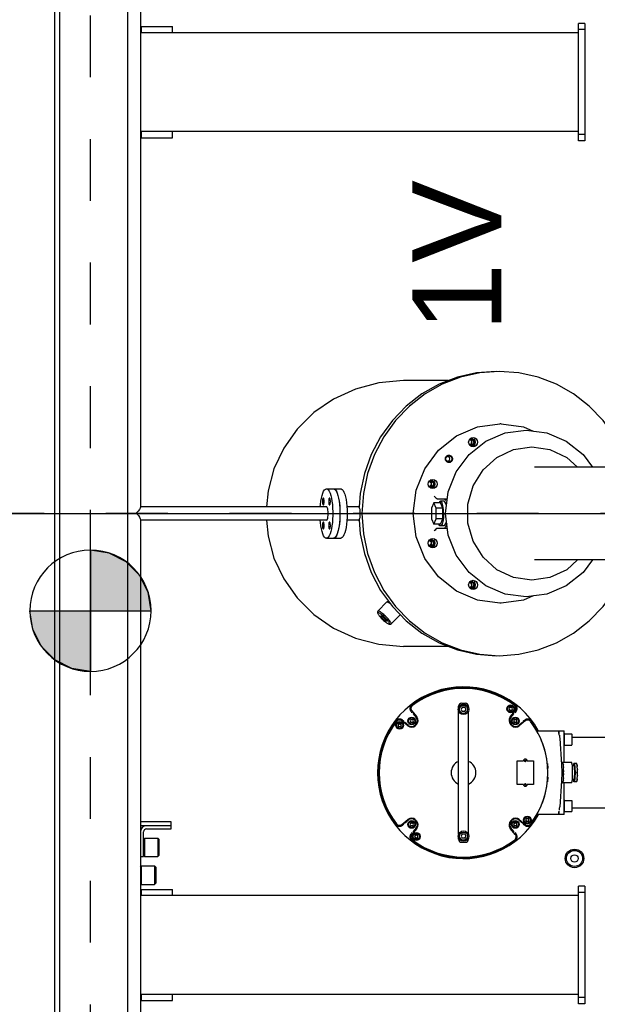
# Model space of a CAD drawing. Header units: metres. Extents: x 70279.8 to 70377.7, y 409251.8 to 409331.5.
# Tile 152 of 244: x 70323.2 to 70324.1, y 409316.4 to 409317.9. Entities that reach past the tile are written whole.
import ezdxf

# ---------------------------------------------------------------- set-up
doc = ezdxf.new("R2010")
doc.units = ezdxf.units.M
doc.linetypes.add('CENTER', pattern=[2, 1.25, -0.25, 0.25, -0.25])
doc.linetypes.add('HIDDEN', pattern=[0.2, 0.1, -0.1])
for name, color, linetype in [('02___PRT_ALL_AXES', 7, 'Continuous'), ('ASM_BASE_FEATURES', 7, 'Continuous'), ('DEFAULT_2', 7, 'HIDDEN'), ('GEOM', 7, 'Continuous'), ('PIPES', 7, 'Continuous'), ('PRT_AXIS', 7, 'Continuous'), ('PRT_BASE_FEATURES', 7, 'Continuous')]:
    doc.layers.add(name, color=color, linetype=linetype)
doc.styles.add('TEXTSTYLE_3', font='arial.ttf')

# ---------------------------------------------------------------- blocks, each defined once
blk = doc.blocks.new('CG_BL0', base_point=(7009.9, 7734.1))
at = {"linetype": 'Continuous'}
for points in [[(7009.9, 7734.1), (6911.7, 7734.1), (6916.5, 7764.4), (6930.5, 7791.7), (6952.2, 7813.5), (6979.5, 7827.4), (7009.9, 7832.2)], [(7009.9, 7734.1), (7009.9, 7635.9), (7040.2, 7640.7), (7067.5, 7654.7), (7089.3, 7676.4), (7103.2, 7703.7), (7108, 7734.1)]]:
    blk.add_hatch(color=7, dxfattribs=at).paths.add_polyline_path(points)
at = {"color": 7, "linetype": 'Continuous'}
for p, q in [((7009.9, 7832.2), (7009.9, 7734.1)), ((6911.7, 7734.1), (7009.9, 7734.1)), ((7009.9, 7734.1), (7108, 7734.1)), ((7009.9, 7734.1), (7009.9, 7635.9)), ((7009.9, 7733.4), (7010.5, 7734.1))]:
    blk.add_line(p, q, dxfattribs=at)
for points in [[(7009.9, 7734.1), (6911.7, 7734.1), (6916.5, 7764.4), (6930.5, 7791.7), (6952.2, 7813.5), (6979.5, 7827.4), (7009.9, 7832.2), (7009.9, 7734.1)], [(7009.9, 7734.1), (7009.9, 7635.9), (7040.2, 7640.7), (7067.5, 7654.7), (7089.3, 7676.4), (7103.2, 7703.7), (7108, 7734.1), (7009.9, 7734.1)]]:
    blk.add_lwpolyline(points, dxfattribs=at)
for start, end in [(90, 180), (0, 90), (180, 270), (270, 360)]:
    blk.add_arc((7009.9, 7734.1), 98.1, start, end, dxfattribs=at)
blk = doc.blocks.new('Transformer_Top_20170130')
at = {"color": 7, "linetype": 'Continuous'}
for p, q in [((-788, -82.5), (-788, -132.5)), ((-788, -82.5), (-778, -82.5)), ((-778, -789.5), (-778, -80.7)), ((-618, -789.5), (-618, -80.7)), ((-618, -82.5), (-608, -82.5)), ((-608, -82.5), (-608, -132.5)), ((-598.1, -80.7), (-600, -82.5)), ((-600, -82.5), (-570, -82.5)), ((-571.9, -80.7), (-570, -82.5)), ((-515, -80.5), (-555, -80.5)), ((-555, -80.5), (-555, -85.5)), ((-555, -85.5), (-515, -85.5)), ((-553, -85.5), (-555, -87.5)), ((-555, -87.5), (-525, -87.5)), ((-527, -85.5), (-525, -87.5)), ((-510, -90.5), (-510, -130.5)), ((-505, -130.5), (-505, -80.7)), ((-499, -130.5), (-499, -80.7)), ((608, -82.5), (618, -82.5)), ((608, -82.5), (608, -132.5)), ((618, -789.5), (618, -80.7)), ((778, -789.5), (778, -80.7)), ((778, -82.5), (788, -82.5)), ((788, -82.5), (788, -132.5)), ((-570, -103.5), (-600, -103.5)), ((-598, -105.5), (-600, -103.5)), ((-572, -105.5), (-598, -105.5)), ((-572, -105.5), (-570, -103.5)), ((-525, -108.5), (-555, -108.5)), ((-553, -110.5), (-555, -108.5)), ((-527, -110.5), (-553, -110.5)), ((-527, -110.5), (-525, -108.5)), ((-788, -132.5), (-778, -132.5)), ((-618, -132.5), (-608, -132.5)), ((-510, -130.5), (-499, -130.5)), ((608, -132.5), (618, -132.5)), ((778, -132.5), (788, -132.5)), ((-10.7, -434.7), (-10.7, -433.7)), ((10.6, -434.7), (10.6, -433.7)), ((-165.5, -469.8), (-165.5, -470.1)), ((-161.2, -464.7), (-158.4, -464.6)), ((-178.9, -483), (-178.9, -485.8)), ((-173.9, -478.5), (-173.9, -478.3)), ((-142.8, -482.3), (-142.8, -479.6)), ((-504.2, -504.6), (-503.5, -505.4)), ((-503, -503.6), (-494.9, -513.3)), ((-501.1, -507.8), (-495.8, -514.1)), ((-342.8, -497.3), (-345.3, -498.7)), ((-345.3, -501.6), (-345.3, -498.7)), ((-345.3, -501.6), (-342.8, -503)), ((-343.6, -513.3), (-335.5, -503.6)), ((-340.3, -498.7), (-342.8, -497.3)), ((-342.8, -503), (-340.3, -501.6)), ((-342.7, -514.1), (-337.4, -507.8)), ((-340.3, -498.7), (-340.3, -501.6)), ((-335, -505.4), (-334.3, -504.6)), ((-522.5, -524.1), (-525, -525.6)), ((-525, -528.4), (-525, -525.6)), ((-520, -525.6), (-522.5, -524.1)), ((-520, -525.6), (-520, -528.4)), ((-509.4, -527.8), (-519.1, -519.7)), ((-517.3, -519.2), (-518.1, -518.5)), ((-508.6, -526.9), (-514.9, -521.6)), ((-503, -516.8), (-505.5, -518.2)), ((-505.5, -521.1), (-505.5, -518.2)), ((-505.5, -521.1), (-503, -522.5)), ((-500.5, -518.2), (-503, -516.8)), ((-503, -522.5), (-500.5, -521.1)), ((-500.5, -518.2), (-500.5, -521.1)), ((-496.3, -524.7), (-498, -526.4)), ((-340.5, -526.4), (-342.2, -524.7)), ((-335.5, -516.8), (-338, -518.2)), ((-338, -521.1), (-338, -518.2)), ((-338, -521.1), (-335.5, -522.5)), ((-333, -518.2), (-335.5, -516.8)), ((-335.5, -522.5), (-333, -521.1)), ((-333, -518.2), (-333, -521.1)), ((-323.6, -521.6), (-329.9, -526.9)), ((-319.4, -519.7), (-329.1, -527.8)), ((-320.4, -518.5), (-321.2, -519.2)), ((-525, -528.4), (-522.5, -529.9)), ((-522.5, -529.9), (-520, -528.4)), ((37.6, -526.7), (72.5, -540.7)), ((-53.1, -554.9), (-54.8, -552.5)), ((-45, -556.4), (-47.8, -557)), ((-42.5, -554.9), (-45, -556.4)), ((-40.9, -550.9), (-40.3, -553.6)), ((-26.7, -557.3), (-28, -556)), ((-25.4, -558.7), (-26.7, -557.3)), ((-8.7, -551.5), (-17.3, -555.4)), ((-17.3, -555.4), (-8.7, -559.3)), ((-17.3, -566), (-17.3, -555.4)), ((8.7, -551.5), (-8.7, -551.5)), ((17.3, -555.4), (8.7, -551.5)), ((8.7, -559.3), (17.3, -555.4)), ((17.3, -566), (17.3, -555.4)), ((42.5, -554.9), (40.9, -552.5)), ((50.7, -556.4), (47.8, -557)), ((53.1, -554.9), (50.7, -556.4)), ((54.8, -550.9), (55.3, -553.6)), ((-24, -577.1), (-24, -560.9)), ((-20, -566), (-19.7, -565.1)), ((-20, -571.8), (-20, -566)), ((-20, -571.8), (-19, -573.4)), ((-19.7, -565.1), (-17.3, -563.4)), ((-17.3, -566), (-8.7, -569.9)), ((-12.9, -570), (-17.3, -568.6)), ((-6.8, -570.9), (-12.9, -570)), ((-8.7, -559.3), (8.7, -559.3)), ((-8.7, -569.9), (-8.7, -559.3)), ((-8.7, -569.9), (8.7, -569.9)), ((0, -571.2), (-6.8, -570.9)), ((0, -571.2), (6.8, -570.9)), ((6.8, -570.9), (12.9, -570)), ((8.7, -569.9), (8.7, -559.3)), ((8.7, -569.9), (17.3, -566)), ((12.9, -570), (17.3, -568.6)), ((19.7, -565.1), (17.3, -563.4)), ((20, -566), (19.7, -565.1)), ((20, -571.8), (20, -566)), ((24.4, -560), (24, -560.9)), ((24, -560.9), (24, -577.1)), ((83.4, -579.8), (83.5, -578.7)), ((83.5, -580.9), (83.4, -579.8)), ((84.5, -582.8), (83.5, -580.9)), ((86.2, -575.4), (88.4, -575)), ((90.6, -580.3), (88.4, -580.7)), ((90.6, -584.1), (88.4, -584.6)), ((92.3, -576.8), (93.3, -578.7)), ((93.3, -578.7), (93.4, -579.8)), ((-531.8, -600.4), (-531.8, -606.4)), ((-526.8, -595.4), (-524.5, -595.4)), ((-521.8, -599.4), (-525.2, -601.4)), ((-525.2, -605.5), (-525.2, -601.4)), ((-518.2, -601.4), (-521.8, -599.4)), ((-519, -595.4), (-319.5, -595.4)), ((-518.2, -601.4), (-518.2, -605.5)), ((-316.8, -599.4), (-320.2, -601.4)), ((-320.2, -605.5), (-320.2, -601.4)), ((-313.2, -601.4), (-316.8, -599.4)), ((-314, -595.4), (-311.8, -595.4)), ((-313.2, -601.4), (-313.2, -605.5)), ((-306.8, -600.4), (-306.8, -606.4)), ((-526.8, -611.4), (-524.5, -611.4)), ((-525.2, -605.5), (-521.8, -607.5)), ((-521.8, -607.5), (-518.2, -605.5)), ((-519, -611.4), (-319.5, -611.4)), ((-320.2, -605.5), (-316.8, -607.5)), ((-316.8, -607.5), (-313.2, -605.5)), ((-314, -611.4), (-311.8, -611.4)), ((-120.8, -620.2), (-122.4, -617.9)), ((-110.2, -620.2), (-112.6, -621.8)), ((-108.6, -616.2), (-108, -619)), ((110.2, -620.2), (108.6, -617.9)), ((120.8, -620.2), (118.4, -621.8)), ((122.4, -616.2), (123, -619)), ((-145, -662.1), (-140.1, -625.8)), ((-112.6, -621.8), (-115.5, -622.3)), ((118.4, -621.8), (115.5, -622.3)), ((-145, -664.4), (-145, -662.1)), ((-140.1, -700.7), (-145, -664.4)), ((145, -664.4), (140.1, -700.7)), ((145, -664.4), (145, -662.1)), ((-519.1, -687.2), (-509.4, -679)), ((-514.9, -685.2), (-508.6, -680)), ((-503, -684.3), (-505.5, -685.8)), ((-500.5, -685.8), (-503, -684.3)), ((-498, -680.5), (-496.3, -682.2)), ((-342.2, -682.2), (-340.5, -680.5)), ((-335.5, -684.3), (-338, -685.8)), ((-333, -685.8), (-335.5, -684.3)), ((-329.9, -680), (-323.6, -685.2)), ((-329.1, -679), (-319.4, -687.2)), ((-316, -677), (-318.5, -678.4)), ((-318.5, -681.3), (-318.5, -678.4)), ((-318.5, -681.3), (-316, -682.8)), ((-313.5, -678.4), (-316, -677)), ((-316, -682.8), (-313.5, -681.3)), ((-313.5, -678.4), (-313.5, -681.3)), ((-518.1, -688.4), (-517.3, -687.7)), ((-505.5, -688.7), (-505.5, -685.8)), ((-505.5, -688.7), (-503, -690.1)), ((-503, -690.1), (-500.5, -688.7)), ((-494.9, -693.6), (-503, -703.3)), ((-495.8, -692.8), (-501.1, -699.1)), ((-500.5, -685.8), (-500.5, -688.7)), ((-438.2, -690.4), (-400.2, -690.4)), ((-438.2, -700.4), (-438.2, -690.4)), ((-400.2, -690.4), (-400.2, -700.4)), ((-335.5, -703.3), (-343.6, -693.6)), ((-337.4, -699.1), (-342.7, -692.8)), ((-338, -688.7), (-338, -685.8)), ((-338, -688.7), (-335.5, -690.1)), ((-335.5, -690.1), (-333, -688.7)), ((-333, -685.8), (-333, -688.7)), ((-321.2, -687.7), (-320.4, -688.4)), ((-133.4, -716.2), (-140.1, -700.7)), ((140.1, -700.7), (133.4, -716.2)), ((-503.5, -701.5), (-504.2, -702.3)), ((-495.7, -703.8), (-498.2, -705.3)), ((-498.2, -708.2), (-498.2, -705.3)), ((-498.2, -708.2), (-495.7, -709.6)), ((-493.2, -705.3), (-495.7, -703.8)), ((-495.7, -709.6), (-493.2, -708.2)), ((-493.2, -705.3), (-493.2, -708.2)), ((-438.2, -716.4), (-438.2, -706.4)), ((-400.2, -716.4), (-438.2, -716.4)), ((-400.2, -706.4), (-400.2, -716.4)), ((-334.3, -702.3), (-335, -701.5)), ((-130.4, -738.3), (-135, -704.5)), ((-103.6, -743.2), (-108, -713.8)), ((-487.2, -723.7), (-487.8, -723.3)), ((-486.8, -757.4), (-486.8, -723.9)), ((-351.8, -723.9), (-351.8, -757.4)), ((-351.6, -724.3), (-351.7, -724.5)), ((-351.3, -723.8), (-351.6, -724.3)), ((-350.7, -723.3), (-351.3, -723.8)), ((-75, -938.7), (-75, -718.5)), ((75, -938.7), (75, -718.5)), ((-486.8, -758.4), (-481.6, -758.4)), ((-486.8, -766.4), (-486.8, -758.4)), ((-479.8, -758.7), (-477.4, -758.9)), ((-477.4, -758.9), (-474.7, -759.1)), ((-432.3, -761.9), (-474.7, -759.1)), ((-435.8, -778.4), (-435.8, -761.7)), ((-435.6, -763.8), (-435.5, -763.9)), ((-434.3, -764.3), (-435.5, -763.9)), ((-414.6, -762.2), (-419.3, -762.3)), ((-363.8, -759.1), (-406.2, -761.9)), ((-404.2, -764.3), (-405.3, -764.7)), ((-403, -763.9), (-404.2, -764.3)), ((-403.7, -764.6), (-402.8, -764.4)), ((-402.8, -778.4), (-402.8, -761.7)), ((-361.1, -758.9), (-363.8, -759.1)), ((-358.7, -758.7), (-361.1, -758.9)), ((-358.5, -758.4), (-351.8, -758.4)), ((-351.8, -758.4), (-351.8, -766.4)), ((-486.8, -766.4), (-435.8, -766.4)), ((-483, -766.9), (-483, -766.4)), ((-483, -766.9), (-463, -766.9)), ((-482, -766.9), (-482, -778.7)), ((-464.2, -778.9), (-481.8, -778.9)), ((-476.4, -846.4), (-476.4, -778.9)), ((-464, -766.9), (-464, -778.7)), ((-463, -766.9), (-463, -766.4)), ((-432.9, -779.2), (-430.3, -779.5)), ((-432.1, -765), (-422.9, -765.4)), ((-430.2, -782.4), (-430.2, -779.5)), ((-427.5, -765.2), (-428.8, -765.1)), ((-421.8, -765.2), (-422.9, -765.4)), ((-420.7, -765), (-421.8, -765.2)), ((-419.5, -764.7), (-420.7, -765)), ((-417.8, -765), (-419, -764.7)), ((-415.6, -765.4), (-406.4, -765)), ((-411.6, -779.7), (-408.3, -779.5)), ((-409.8, -765.1), (-411, -765.2)), ((-408.3, -782.4), (-408.3, -779.5)), ((-405.3, -764.7), (-406.4, -765)), ((-402.8, -766.4), (-351.8, -766.4)), ((-375.5, -766.9), (-375.5, -766.4)), ((-375.5, -766.9), (-355.5, -766.9)), ((-374.5, -766.9), (-374.5, -778.7)), ((-356.7, -778.9), (-374.3, -778.9)), ((-362.1, -1096.4), (-362.1, -778.9)), ((-356.5, -766.9), (-356.5, -778.7)), ((-355.5, -766.9), (-355.5, -766.4)), ((-793, -789.5), (-603, -789.5)), ((-793, -799.5), (-793, -789.5)), ((-783, -799.5), (-783, -789.5)), ((-613, -799.5), (-613, -789.5)), ((-603, -799.5), (-603, -789.5)), ((-434.2, -786.6), (-434.2, -781.7)), ((-434, -781.7), (-430.2, -781.5)), ((-419.5, -783.9), (-434, -783.2)), ((-429.1, -787.4), (-424.4, -787.6)), ((-404.5, -783.2), (-419, -783.9)), ((-414.1, -787.6), (-409.4, -787.4)), ((-408.3, -781.5), (-404.5, -781.7)), ((-405.3, -786.9), (-404.2, -786.6)), ((-404.2, -786.6), (-404.2, -781.7)), ((603, -789.5), (793, -789.5)), ((603, -799.5), (603, -789.5)), ((613, -799.5), (613, -789.5)), ((783, -799.5), (783, -789.5)), ((793, -799.5), (793, -789.5)), ((-603, -799.5), (-793, -799.5)), ((793, -799.5), (603, -799.5))]:
    blk.add_line(p, q, dxfattribs=at)
for points in [[(-10.7, -433.7), (-10.5, -434.1), (-10.1, -434.5)], [(-10.1, -434.5), (-9.5, -434.9), (-8.6, -435.3)], [(-8.6, -435.3), (-7.5, -435.6), (-6.3, -435.9), (-4.8, -436.1), (-3.3, -436.3), (-1.7, -436.4), (0, -436.4), (1.7, -436.4), (3.3, -436.3), (4.8, -436.1), (6.3, -435.9), (7.5, -435.6)], [(7.5, -435.6), (8.6, -435.3), (9.5, -434.9)], [(9.5, -434.9), (10.1, -434.5), (10.5, -434.1), (10.6, -433.7)], [(-161.2, -464.7), (-161.3, -464.7), (-161.8, -464.8), (-162.6, -465.1), (-163.4, -465.6), (-164.4, -466.3), (-165.5, -467.1), (-166.6, -468), (-167.8, -469.1), (-169.1, -470.2), (-170.3, -471.4), (-171.6, -472.7), (-172.8, -474), (-173.9, -475.3), (-175, -476.5), (-176, -477.8), (-176.8, -478.9), (-177.6, -480), (-178.1, -481), (-178.6, -481.8), (-178.8, -482.5), (-178.9, -483)], [(-178.9, -483), (-178.8, -483.4), (-178.6, -483.6), (-178.1, -483.6), (-177.6, -483.5), (-176.8, -483.2), (-176, -482.7), (-175, -482), (-173.9, -481.2), (-172.8, -480.3), (-171.6, -479.3), (-170.3, -478.1), (-169.1, -476.9), (-167.8, -475.6), (-166.6, -474.3), (-165.5, -473.1), (-164.4, -471.8), (-163.4, -470.5), (-162.6, -469.4), (-161.8, -468.3), (-161.3, -467.3), (-160.9, -466.5), (-160.6, -465.8), (-160.5, -465.3)], [(-178.7, -486.3), (-178.5, -486.4), (-178, -486.5), (-177.4, -486.3), (-176.5, -485.9), (-175.5, -485.4), (-174.4, -484.6), (-173.2, -483.7), (-171.8, -482.6), (-170.5, -481.4), (-169, -480.1), (-167.6, -478.7), (-166.1, -477.2), (-164.7, -475.7), (-163.4, -474.3), (-162.2, -472.8), (-161, -471.4), (-160.1, -470), (-159.2, -468.8), (-158.6, -467.7), (-158.1, -466.7), (-157.8, -465.9), (-157.7, -465.3)], [(-173.9, -478.3), (-173.9, -477.9), (-173.7, -477.5), (-173.4, -476.9), (-173, -476.3), (-172.4, -475.6), (-171.8, -474.9), (-171.2, -474.1), (-170.4, -473.3), (-169.7, -472.6), (-169, -471.9), (-168.3, -471.3), (-167.6, -470.8), (-167, -470.3), (-166.5, -470), (-166, -469.8), (-165.7, -469.8), (-165.5, -469.8)], [(-165.5, -470.1), (-165.5, -470.4), (-165.7, -470.8), (-166, -471.4), (-166.5, -472), (-167, -472.7), (-167.6, -473.4), (-168.3, -474.2), (-169, -475), (-169.7, -475.7), (-170.4, -476.4), (-171.2, -477), (-171.8, -477.5), (-172.4, -478), (-173, -478.3), (-173.4, -478.5), (-173.7, -478.5), (-173.9, -478.5)], [(-160.5, -465.3), (-160.6, -464.9), (-160.9, -464.7), (-161.2, -464.7)], [(-157.9, -464.7), (-158.1, -464.6), (-158.4, -464.6)], [(-157.7, -465.3), (-157.8, -464.8), (-157.9, -464.7)], [(-178.9, -485.8), (-178.8, -486.2), (-178.7, -486.3)], [(-142.8, -479.6), (-142.9, -480.2), (-143.2, -481), (-143.7, -482), (-144.4, -483.1), (-145.1, -484.3)], [(-143, -479.1), (-142.9, -479.2), (-142.8, -479.6)], [(-503.5, -505.4), (-503.3, -505.8), (-503.3, -506.3), (-503.6, -506.7)], [(-334.9, -506.7), (-335.2, -506.3), (-335.2, -505.8), (-335, -505.4)], [(-515.9, -519.1), (-516.4, -519.3), (-516.9, -519.4), (-517.3, -519.2)], [(-321.2, -519.2), (-321.6, -519.4), (-322.1, -519.3), (-322.6, -519.1)], [(-72.5, -540.7), (-37.5, -526.7), (0, -521.9), (37.6, -526.7)], [(-140.1, -625.8), (-125.6, -592), (-102.5, -563), (-72.5, -540.7)], [(72.5, -540.7), (102.6, -563), (125.6, -592)], [(-55.3, -553.6), (-54.8, -550.9), (-53.1, -548.5), (-50.7, -546.9), (-47.8, -546.4)], [(-47.8, -560.9), (-50.7, -560.3), (-53.1, -558.7), (-54.8, -556.4), (-55.3, -553.6)], [(-47.8, -557), (-50.7, -556.4), (-53.1, -554.9)], [(-52.6, -548.4), (-52.2, -549.3), (-51.5, -550.1), (-50.8, -550.8), (-49.9, -551.3), (-48.9, -551.6), (-47.8, -551.7)], [(-47.8, -546.4), (-45, -546.9), (-42.5, -548.5), (-40.9, -550.9)], [(-47.8, -551.7), (-46.8, -551.6), (-45.8, -551.3), (-44.9, -550.8), (-44.1, -550.2), (-43.5, -549.3), (-43.1, -548.4)], [(-40.3, -553.6), (-40.9, -556.4), (-42.5, -558.7), (-45, -560.3), (-47.8, -560.9)], [(28, -556), (26.7, -557.3), (25.4, -558.7), (24.4, -560)], [(40.3, -553.6), (40.9, -550.9), (42.5, -548.5), (45, -546.9), (47.8, -546.4)], [(47.8, -560.9), (45, -560.3), (42.5, -558.7), (40.9, -556.4), (40.3, -553.6)], [(47.8, -557), (45, -556.4), (42.5, -554.9)], [(43.1, -548.4), (43.5, -549.3), (44.1, -550.1), (44.9, -550.8), (45.8, -551.3), (46.8, -551.6), (47.8, -551.7)], [(47.8, -546.4), (50.7, -546.9), (53.1, -548.5), (54.8, -550.9)], [(47.8, -551.7), (48.9, -551.6), (49.9, -551.3), (50.7, -550.8), (51.5, -550.2), (52.1, -549.3), (52.6, -548.4)], [(55.3, -553.6), (54.8, -556.4), (53.1, -558.7), (50.7, -560.3), (47.8, -560.9)], [(-24, -560.9), (-24.4, -560), (-25.4, -558.7)], [(-16.6, -576.2), (-18.4, -575.8), (-22.6, -573.9), (-24, -571.8)], [(-17.3, -568.6), (-19.7, -566.9), (-20, -566)], [(-19, -573.4), (-16.2, -574.8), (-12.9, -575.7)], [(12.9, -575.7), (16.2, -574.8), (19, -573.4), (20, -571.8)], [(17.3, -568.6), (19.7, -566.9), (20, -566)], [(24, -571.8), (22.6, -573.9), (21.2, -574.5)], [(-135, -704.5), (-130.4, -670.8), (-116.9, -639.3), (-95.5, -612.3), (-67.5, -591.5), (-34.9, -578.5), (0, -574), (35, -578.5), (67.5, -591.5), (95.5, -612.3), (116.9, -639.3), (130.4, -670.8), (135, -704.5)], [(83.5, -578.7), (84.5, -576.8), (86.2, -575.4)], [(88.4, -580.7), (86.2, -580.3), (84.5, -578.9)], [(88.4, -584.6), (86.2, -584.1), (84.5, -582.8)], [(88.4, -575), (90.6, -575.4), (92.3, -576.8)], [(92.8, -577.9), (92.3, -578.9), (90.6, -580.3)], [(93.4, -579.8), (93.3, -580.9), (92.3, -582.8), (90.6, -584.1)], [(125.6, -592), (140.1, -625.8), (145, -662.1)], [(-123, -619), (-122.4, -616.2), (-120.8, -613.8), (-118.4, -612.3), (-115.5, -611.7)], [(-115.5, -626.2), (-118.4, -625.7), (-120.8, -624.1), (-122.4, -621.7), (-123, -619)], [(-115.5, -622.3), (-118.4, -621.8), (-120.8, -620.2)], [(-120.2, -613.8), (-119.8, -614.7), (-119.2, -615.5), (-118.4, -616.1), (-117.5, -616.7), (-116.5, -617), (-115.5, -617.1)], [(-115.5, -611.7), (-112.6, -612.3), (-110.2, -613.8), (-108.6, -616.2)], [(-115.5, -617.1), (-114.5, -617), (-113.5, -616.7), (-112.6, -616.2), (-111.8, -615.5), (-111.2, -614.7), (-110.7, -613.8)], [(-108, -619), (-108.6, -621.7), (-110.2, -624.1), (-112.6, -625.7), (-115.5, -626.2)], [(-108, -713.8), (-103.6, -684.4), (-90.9, -657.4), (-70.7, -634.9), (-44.9, -618.9), (-15.4, -610.5), (15.4, -610.5), (44.9, -618.9), (70.7, -635), (90.9, -657.4), (103.6, -684.4), (108, -713.8)], [(108, -619), (108.6, -616.2), (110.2, -613.8), (112.6, -612.3), (115.5, -611.7)], [(115.5, -626.2), (112.6, -625.7), (110.2, -624.1), (108.6, -621.7), (108, -619)], [(115.5, -622.3), (112.6, -621.8), (110.2, -620.2)], [(110.7, -613.8), (111.2, -614.7), (111.8, -615.5), (112.5, -616.1), (113.5, -616.7), (114.4, -617), (115.5, -617.1)], [(115.5, -611.7), (118.4, -612.3), (120.8, -613.8), (122.4, -616.2)], [(115.5, -617.1), (116.5, -617), (117.5, -616.7), (118.4, -616.2), (119.2, -615.5), (119.8, -614.7), (120.2, -613.8)], [(123, -619), (122.4, -621.7), (120.8, -624.1), (118.4, -625.7), (115.5, -626.2)], [(-517.3, -687.7), (-516.9, -687.5), (-516.4, -687.5), (-515.9, -687.8)], [(-503.6, -700.1), (-503.3, -700.6), (-503.3, -701), (-503.5, -701.5)], [(-335, -701.5), (-335.2, -701), (-335.2, -700.6), (-334.9, -700.1)], [(-322.6, -687.8), (-322.1, -687.5), (-321.6, -687.5), (-321.2, -687.7)], [(135, -704.5), (130.4, -738.3), (116.9, -769.7), (95.5, -796.8), (75, -811.9)], [(108, -713.8), (103.6, -743.2), (90.9, -770.3), (75, -788)], [(-486.8, -724.5), (-486.9, -724.3), (-487.2, -723.7)], [(-426.1, -739.8), (-429, -739.6), (-431.5, -739.4), (-433.9, -739.2)], [(-404.6, -739.2), (-407.1, -739.4), (-409.7, -739.6), (-412.4, -739.8)], [(-75, -811.9), (-95.5, -796.8), (-116.9, -769.7), (-130.4, -738.3)], [(-75, -788), (-90.9, -770.3), (-103.6, -743.2)], [(-486.8, -757.4), (-486.3, -757.4), (-485, -757.5), (-482.8, -757.5)], [(-435.8, -763.8), (-435.7, -763.8), (-435.6, -763.8)], [(-435.8, -764.4), (-434.8, -764.6), (-433.6, -764.8), (-432.1, -765)], [(-432.1, -765), (-433.2, -764.7), (-434.3, -764.3)], [(-419.3, -762.3), (-423.9, -762.2), (-428.3, -762.1), (-432.3, -761.9)], [(-419.5, -764.7), (-419.3, -764.6), (-419.2, -764.6), (-419, -764.7)], [(-406.2, -761.9), (-410.2, -762.1), (-414.6, -762.2)], [(-406.4, -765), (-404.9, -764.8), (-403.7, -764.6)], [(-403, -763.9), (-402.9, -763.8), (-402.8, -763.8), (-402.8, -763.8)], [(-355.7, -757.5), (-353.5, -757.5), (-352.2, -757.4), (-351.8, -757.4)], [(-435.7, -778.4), (-435.6, -778.6), (-434.7, -778.9), (-432.9, -779.2)], [(-430.3, -779.5), (-427, -779.7), (-423.2, -779.8), (-419.3, -779.8)], [(-422.9, -765.4), (-421.7, -765.4), (-420.5, -765.4), (-419.3, -765.4)], [(-419.3, -765.4), (-418, -765.4), (-416.8, -765.4), (-415.6, -765.4)], [(-419.3, -779.8), (-415.3, -779.8), (-411.6, -779.7)], [(-415.6, -765.4), (-416.7, -765.2), (-417.8, -765)], [(-408.3, -779.5), (-405.7, -779.2), (-403.8, -778.9), (-402.9, -778.6), (-402.8, -778.4)], [(-434.2, -781.7), (-434.2, -781.7), (-434.1, -781.7), (-434, -781.7)], [(-434, -783.2), (-434.1, -783.2), (-434.2, -783.1), (-434.2, -783.1)], [(-434.2, -786), (-434.2, -786), (-434.1, -786), (-434, -786)], [(-434.2, -786.6), (-433.2, -786.9), (-431.5, -787.2), (-429.1, -787.4)], [(-429.1, -787.4), (-430.7, -787.1), (-432.3, -786.6), (-434, -786)], [(-430.2, -782.4), (-429.9, -782.7), (-428.8, -782.9)], [(-428.8, -782.9), (-427.1, -783.1), (-424.8, -783.2), (-422.1, -783.3), (-419.3, -783.3)], [(-419.5, -786.7), (-421.2, -787.1), (-422.8, -787.4), (-424.4, -787.6)], [(-424.4, -787.6), (-422.7, -787.7), (-421, -787.7), (-419.3, -787.7)], [(-419, -783.9), (-419.2, -783.9), (-419.3, -783.9), (-419.5, -783.9)], [(-419.5, -786.7), (-419.3, -786.7), (-419.2, -786.7), (-419, -786.7)], [(-419.3, -783.3), (-416.4, -783.3), (-413.7, -783.2), (-411.5, -783.1)], [(-419.3, -787.7), (-417.5, -787.7), (-415.8, -787.7), (-414.1, -787.6)], [(-414.1, -787.6), (-415.7, -787.4), (-417.3, -787.1), (-419, -786.7)], [(-411.5, -783.1), (-409.7, -782.9), (-408.6, -782.7), (-408.3, -782.4)], [(-404.5, -786), (-406.2, -786.6), (-407.8, -787.1), (-409.4, -787.4)], [(-409.4, -787.4), (-407, -787.2), (-405.3, -786.9)], [(-404.5, -781.7), (-404.4, -781.7), (-404.3, -781.7), (-404.2, -781.7)], [(-404.2, -783.1), (-404.3, -783.1), (-404.4, -783.2), (-404.5, -783.2)], [(-404.5, -786), (-404.4, -786), (-404.3, -786), (-404.2, -786)]]:
    blk.add_lwpolyline(points, dxfattribs=at)
for centre, radius in [((-342.8, -500.1), 6.25), ((-342.8, -500.1), 5), ((-522.5, -527), 6.25), ((-522.5, -527), 5), ((-503, -519.6), 6.25), ((-503, -519.6), 5), ((-335.5, -519.6), 6.25), ((-335.5, -519.6), 5), ((-521.8, -603.4), 8.5), ((-521.8, -603.4), 6.5), ((-316.8, -603.4), 8.5), ((-316.8, -603.4), 6.5), ((-503, -687.2), 6.25), ((-503, -687.2), 5), ((-335.5, -687.2), 6.25), ((-335.5, -687.2), 5), ((-316, -679.9), 6.25), ((-316, -679.9), 5), ((-495.7, -706.7), 6.25), ((-495.7, -706.7), 5), ((-438.2, -703.4), 1.25), ((-438.2, -703.4), 1.15), ((-400.2, -703.4), 1.25), ((-400.2, -703.4), 1.15), ((-558, -783), 15), ((-558, -783), 13), ((-558, -783), 6)]:
    blk.add_circle(centre, radius, dxfattribs=at)
for centre, radius, start, end in [((-515, -90.5), 10, 0, 90), ((-515, -90.5), 5, 0, 90), ((-419.3, -603.4), 139, 299.5319, 240.4681), ((-419.3, -603.4), 138, 52.6352, 127.3648), ((-419.3, -603.4), 136.5, 52.6352, 127.3648), ((-419.3, -603.4), 136.5, 52.6352, 127.3648), ((-498.4, -499.7), 7.54, 127.3648, 220), ((-340.1, -499.7), 7.54, 320, 52.6352), ((-498.4, -499.7), 6, 127.3648, 219.1804), ((-498.4, -499.7), 5.97, 127.3648, 220), ((-340.1, -499.7), 6, 320.7708, 52.6352), ((-340.1, -499.7), 5.97, 320, 52.6352), ((-419.3, -603.4), 138, 142.6352, 217.3648), ((-419.3, -603.4), 136.5, 142.6352, 217.3648), ((-419.3, -603.4), 136.5, 142.6352, 217.3648), ((-523, -524.2), 7.54, 50, 142.6352), ((-523, -524.2), 6, 50.7708, 142.6352), ((-523, -524.2), 5.97, 50, 142.6352), ((-419.3, -603.4), 109, 134.3743, 135.6257), ((-419.3, -603.4), 109, 134.3743, 135.6257), ((-501.8, -519.1), 7.83, 314.3743, 40), ((-501.8, -519.1), 9.03, 314.3743, 40), ((-501.8, -519.1), 9, 314.3743, 40), ((-336.7, -519.1), 9.03, 140, 225.6257), ((-336.7, -519.1), 9, 140, 225.6257), ((-336.7, -519.1), 7.83, 140, 225), ((-419.3, -603.4), 109, 44.3743, 45.6257), ((-419.3, -603.4), 109, 44.3743, 45.6257), ((-315.5, -524.2), 7.54, 37.3648, 130), ((-315.5, -524.2), 5.97, 37.3648, 130), ((-315.5, -524.2), 6, 37.3648, 129.1804), ((-419.3, -603.4), 136.5, 322.6352, 37.3648), ((-419.3, -603.4), 136.5, 322.6352, 37.3648), ((-419.3, -603.4), 138, 322.6352, 37.3648), ((-503.6, -520.9), 9.03, 230, 315.6257), ((-503.6, -520.9), 9, 230, 315.6257), ((-503.6, -520.9), 7.83, 230, 315), ((-334.9, -520.9), 9.03, 224.3743, 310), ((-334.9, -520.9), 9, 224.3743, 310), ((-334.9, -520.9), 7.83, 224.3743, 310), ((-419.3, -603.4), 20, 23.7138, 156.2862), ((-526.8, -600.4), 5, 90, 180), ((-311.8, -600.4), 5, 0, 90), ((-526.8, -606.4), 5, 180, 270), ((-419.3, -603.4), 20, 203.7138, 336.2862), ((-311.8, -606.4), 5, 270, 0), ((-503.6, -686), 9.03, 44.3743, 130), ((-503.6, -686), 9, 44.3743, 130), ((-503.6, -686), 7.83, 44.3743, 130), ((-419.3, -603.4), 109, 224.3743, 225.6257), ((-419.3, -603.4), 109, 224.3743, 225.6257), ((-501.8, -687.8), 7.83, 320, 45), ((-501.8, -687.8), 9.03, 320, 45.6257), ((-501.8, -687.8), 9, 320, 45.6257), ((-336.7, -687.8), 9.03, 134.3743, 220), ((-336.7, -687.8), 9, 134.3743, 220), ((-336.7, -687.8), 7.83, 134.3743, 220), ((-419.3, -603.4), 109, 314.3743, 315.6257), ((-419.3, -603.4), 109, 314.3743, 315.6257), ((-334.9, -686), 9.03, 50, 135.6257), ((-334.9, -686), 9, 50, 135.6257), ((-334.9, -686), 7.83, 50, 135), ((-523, -682.6), 7.54, 217.3648, 310), ((-523, -682.6), 6, 217.3648, 309.1804), ((-523, -682.6), 5.97, 217.3648, 310), ((-438.2, -703.4), 3, 90, 270), ((-400.2, -703.4), 3, 270, 90), ((-315.5, -682.6), 7.54, 230, 322.6352), ((-315.5, -682.6), 5.97, 230, 322.6352), ((-315.5, -682.6), 6, 230.7708, 322.6352), ((-498.4, -707.2), 7.54, 140, 232.6352), ((-498.4, -707.2), 6, 140.7708, 232.6352), ((-498.4, -707.2), 5.97, 140, 232.6352), ((-419.3, -603.4), 138, 232.6352, 240.1306), ((-419.3, -603.4), 136.5, 232.6352, 267.1164), ((-419.3, -603.4), 136.5, 232.6352, 307.3648), ((-419.3, -603.4), 136.5, 272.8836, 307.3648), ((-419.3, -603.4), 138, 299.8672, 307.3648), ((-340.1, -707.2), 5.97, 307.3648, 40), ((-340.1, -707.2), 6, 307.3648, 39.1804), ((-340.1, -707.2), 7.54, 307.3648, 40), ((-488.8, -726.1), 2, 20.1619, 60.4681), ((-419.3, -603.4), 137, 240.1494, 240.2651), ((-349.8, -726.1), 2, 119.5319, 159.7217), ((-485.7, -757.4), 1, 180.0004, 248.1767), ((-352.8, -757.4), 1, 296.8655, 359.9991), ((-481.8, -778.7), 0.2, 180, 270), ((-464.2, -778.7), 0.2, 270, 0), ((-374.3, -778.7), 0.2, 180, 270), ((-356.7, -778.7), 0.2, 270, 0)]:
    blk.add_arc(centre, radius, start, end, dxfattribs=at)
at = {"layer": '02___PRT_ALL_AXES', "color": 7, "linetype": 'Continuous'}
for p, q in [((-600, -82.5), (-600, -103.5)), ((-570, -82.5), (-570, -103.5)), ((-555, -87.5), (-555, -108.5)), ((-525, -87.5), (-525, -108.5)), ((-143, -479.1), (-157.9, -464.7)), ((-163.9, -500.7), (-178.7, -486.3))]:
    blk.add_line(p, q, dxfattribs=at)
at = {"layer": 'ASM_BASE_FEATURES', "color": 7, "linetype": 'CENTER'}
blk.add_line((-4494.1, 0), (3027, 0), dxfattribs=at)
at = {"layer": 'DEFAULT_2', "color": 7, "linetype": 'HIDDEN'}
for points in [[(-53.8, -549.5), (-53.8, -550.6), (-53.5, -551.8), (-52.9, -552.8), (-52.2, -553.8), (-51.3, -554.5), (-50.2, -555.1), (-49, -555.4), (-47.8, -555.5)], [(-47.8, -555.5), (-46.6, -555.4), (-45.5, -555.1), (-44.4, -554.5), (-43.5, -553.8), (-42.8, -552.8), (-42.2, -551.8), (-41.9, -550.7), (-41.8, -549.5)], [(41.8, -549.5), (41.9, -550.6), (42.2, -551.8), (42.8, -552.8), (43.5, -553.8), (44.4, -554.5), (45.5, -555.1), (46.6, -555.4), (47.8, -555.5)], [(47.8, -555.5), (49, -555.4), (50.2, -555.1), (51.2, -554.5), (52.2, -553.8), (52.9, -552.8), (53.4, -551.8), (53.8, -550.7), (53.8, -549.5)], [(88.4, -585.6), (87.2, -585.5), (86.1, -585.1), (85, -584.6), (84.1, -583.9), (83.4, -583), (82.8, -582), (82.5, -580.9), (82.4, -579.7), (82.5, -578.6), (82.9, -577.5), (83.5, -576.5)], [(83.5, -576.5), (84.1, -575.8), (84.8, -575.2), (85.6, -574.7), (86.5, -574.3), (87.4, -574.1), (88.4, -574)], [(88.4, -574), (89.6, -574.1), (90.7, -574.4), (91.7, -575), (92.6, -575.7), (93.4, -576.6), (93.9, -577.6), (94.3, -578.7), (94.4, -579.8), (94.3, -580.9), (93.9, -582), (93.4, -583), (92.6, -583.9), (91.7, -584.6), (90.7, -585.1), (89.6, -585.5), (88.4, -585.6)], [(-121.5, -614.8), (-121.4, -616), (-121.1, -617.1), (-120.6, -618.2), (-119.8, -619.1), (-118.9, -619.8), (-117.8, -620.4), (-116.7, -620.8), (-115.5, -620.9)], [(-115.5, -620.9), (-114.3, -620.8), (-113.1, -620.4), (-112.1, -619.9), (-111.2, -619.1), (-110.4, -618.2), (-109.9, -617.1), (-109.6, -616), (-109.5, -614.8)], [(109.5, -614.8), (109.6, -616), (109.9, -617.1), (110.4, -618.2), (111.2, -619.1), (112.1, -619.8), (113.1, -620.4), (114.3, -620.8), (115.5, -620.9)], [(115.5, -620.9), (116.7, -620.8), (117.8, -620.4), (118.9, -619.9), (119.8, -619.1), (120.6, -618.2), (121.1, -617.1), (121.4, -616), (121.5, -614.8)]]:
    blk.add_lwpolyline(points, dxfattribs=at)
at = {"layer": 'GEOM', "color": 7, "linetype": 'Continuous'}
for p, q in [((36.6, -287), (10.6, -284.7)), ((-211.6, -466.6), (-215, -506)), ((-215, -578.8), (-215, -506)), ((215, -578.8), (215, -506))]:
    blk.add_line(p, q, dxfattribs=at)
for points in [[(-10.7, -284.7), (-36.6, -287), (-72.2, -296.7), (-105.8, -312.5), (-136.5, -334.3), (-163.3, -361.4), (-185.2, -393.1), (-201.5, -428.6), (-211.6, -466.6)], [(215, -506), (211.6, -466.6), (201.5, -428.6), (185.2, -393.1), (163.3, -361.4), (136.5, -334.3), (105.8, -312.5), (72.2, -296.7), (36.6, -287)]]:
    blk.add_lwpolyline(points, dxfattribs=at)
at = {"layer": 'PIPES', "color": 7, "linetype": 'Continuous'}
for p, q in [((937.8, -59.4), (-1185.9, -59.4)), ((8.9, -80.3), (6.8, -79.1)), ((-555, -80.7), (-1186.9, -80.7)), ((-9.6, -80.7), (-513.3, -80.7)), ((-10.7, -382.2), (-10.7, -80.7)), ((-8.4, -80.4), (-9.7, -80.7)), ((10.1, -80.7), (8.9, -80.3)), ((895, -80.7), (10, -80.7)), ((10.6, -382.2), (10.6, -80.7))]:
    blk.add_line(p, q, dxfattribs=at)
for points in [[(0, -74.2), (-3.3, -77.2), (-6.1, -79.2), (-8.4, -80.4)], [(0, -74.2), (0.3, -73.9), (0.5, -73.9)], [(6.8, -79.1), (3.9, -76.9), (0.5, -73.9)]]:
    blk.add_lwpolyline(points, dxfattribs=at)
at = {"layer": 'PRT_AXIS', "color": 7, "linetype": 'Continuous'}
for p, q in [((1456.5, 58.7), (-1199.2, 58.7)), ((1456.5, 50.3), (-1198.2, 50.3)), ((-40, -381.5), (-40, -404.7)), ((-11, -381.5), (-10.8, -382.1)), ((40, -381.5), (40, -404.7)), ((-3, -391.9), (-8.9, -391.6)), ((3, -391.9), (-3, -391.9)), ((8.9, -391.6), (3, -391.9)), ((14.6, -391.2), (8.9, -391.6)), ((6, -403.4), (0, -403.5)), ((-10.7, -434.7), (-10.7, -414.7)), ((10.6, -434.7), (10.6, -414.7)), ((-51.4, -549.5), (-52.4, -548)), ((-45.9, -550.6), (-47.8, -550.9)), ((-44.3, -549.5), (-45.9, -550.6)), ((-43.3, -548), (-44.3, -549.5)), ((-42.9, -548.9), (-42.8, -549.7)), ((44.3, -549.5), (43.3, -548)), ((49.7, -550.6), (47.8, -550.9)), ((51.4, -549.5), (49.7, -550.6)), ((52.4, -548), (51.4, -549.5)), ((52.8, -548.9), (52.8, -549.7)), ((-119, -614.9), (-120.1, -613.4)), ((-113.6, -615.9), (-115.5, -616.3)), ((-111.9, -614.9), (-113.6, -615.9)), ((-110.9, -613.4), (-111.9, -614.9)), ((-110.6, -614.2), (-110.5, -615.1)), ((111.9, -614.9), (110.9, -613.4)), ((117.4, -615.9), (115.5, -616.3)), ((119, -614.9), (117.4, -615.9)), ((120.1, -613.4), (119, -614.9)), ((120.4, -614.2), (120.5, -615.1)), ((-227.7, -629.7), (-230, -661.3))]:
    blk.add_line(p, q, dxfattribs=at)
for points in [[(-40, -381.5), (-39.6, -380), (-38.2, -378.5), (-36, -377), (-33, -375.7), (-29.3, -374.5), (-24.9, -373.4), (-20, -372.6), (-14.6, -371.9), (-10.7, -371.6)], [(-8.9, -391.6), (-14.6, -391.2), (-20, -390.5), (-24.9, -389.6), (-29.3, -388.6), (-33, -387.4), (-36, -386), (-38.2, -384.6), (-39.6, -383.1), (-40, -381.5)], [(-13.9, -376.5), (-14.1, -376.2), (-14.5, -375.9), (-15.1, -375.6), (-16, -375.4), (-17.1, -375.2), (-18.2, -375.1), (-19.4, -375.1), (-20.7, -375.1), (-21.8, -375.2), (-22.9, -375.4), (-23.7, -375.6), (-24.4, -375.9), (-24.8, -376.2), (-24.9, -376.5)], [(-24.9, -376.5), (-24.8, -376.8), (-24.4, -377.1), (-23.7, -377.4), (-22.9, -377.6), (-21.8, -377.8), (-20.7, -377.9), (-19.4, -377.9), (-18.2, -377.9), (-17.1, -377.8), (-16, -377.6), (-15.1, -377.4), (-14.5, -377.1), (-14.1, -376.8), (-13.9, -376.5)], [(-10.8, -382.1), (-10, -382.7), (-8.9, -383.2), (-7.4, -383.6), (-5.5, -384), (-3.4, -384.2)], [(10, -382.7), (10.8, -382.1), (11, -381.5)], [(10.6, -371.6), (14.6, -371.9), (20, -372.6), (24.9, -373.4), (29.3, -374.5), (33, -375.7), (36, -377), (38.2, -378.5), (39.6, -380), (40, -381.5)], [(24.9, -376.5), (24.8, -376.2), (24.4, -375.9), (23.7, -375.6), (22.9, -375.4), (21.8, -375.2), (20.7, -375.1), (19.4, -375.1), (18.2, -375.1), (17.1, -375.2), (16, -375.4), (15.1, -375.6), (14.5, -375.9), (14.1, -376.2), (13.9, -376.5)], [(13.9, -376.5), (14.1, -376.8), (14.5, -377.1), (15.1, -377.4), (16, -377.6), (17.1, -377.8), (18.2, -377.9), (19.4, -377.9), (20.7, -377.9), (21.8, -377.8), (22.9, -377.6), (23.7, -377.4), (24.4, -377.1), (24.8, -376.8), (24.9, -376.5)], [(40, -381.5), (39.6, -383.1), (38.2, -384.6), (36, -386), (33, -387.4), (29.3, -388.6), (24.9, -389.6), (20, -390.5), (14.6, -391.2)], [(0, -403.5), (-6, -403.4), (-11.8, -403), (-17.4, -402.5), (-22.5, -401.7), (-27.2, -400.7), (-31.3, -399.6), (-34.6, -398.3), (-37.2, -396.9), (-39, -395.4), (-39.9, -393.9), (-40, -393.1)], [(40, -393.1), (39.6, -394.7), (38.2, -396.2), (36, -397.6), (33, -399), (29.3, -400.2), (24.9, -401.2), (20, -402.1), (14.6, -402.8), (8.9, -403.2), (3, -403.4), (-3, -403.4), (-8.9, -403.2), (-14.6, -402.8), (-20, -402.1), (-24.9, -401.2), (-29.3, -400.2), (-33, -399), (-36, -397.6), (-38.2, -396.2), (-39.6, -394.7), (-40, -393.1)], [(-13.9, -386.6), (-14.1, -386.2), (-14.5, -385.9), (-15.1, -385.7), (-16, -385.5), (-17.1, -385.3), (-18.2, -385.2), (-19.4, -385.1), (-20.7, -385.2), (-21.8, -385.3), (-22.9, -385.5), (-23.7, -385.7), (-24.4, -385.9), (-24.8, -386.2), (-24.9, -386.6)], [(-24.9, -386.6), (-24.8, -386.9), (-24.4, -387.2), (-23.7, -387.5), (-22.9, -387.7), (-21.8, -387.8), (-20.7, -388), (-19.4, -388), (-18.2, -388), (-17.1, -387.8), (-16, -387.7), (-15.1, -387.5), (-14.5, -387.2), (-14.1, -386.9), (-13.9, -386.6)], [(-3.4, -384.2), (-1.1, -384.4), (1.1, -384.4), (3.4, -384.2)], [(3.4, -384.2), (5.5, -384), (7.4, -383.6), (8.9, -383.2), (10, -382.7)], [(40, -393.1), (39.9, -393.9), (39, -395.4), (37.2, -396.9), (34.6, -398.3), (31.3, -399.6), (27.2, -400.7), (22.5, -401.7), (17.4, -402.5), (11.8, -403), (6, -403.4)], [(24.9, -386.6), (24.8, -386.2), (24.4, -385.9), (23.7, -385.7), (22.9, -385.5), (21.8, -385.3), (20.7, -385.2), (19.4, -385.1), (18.2, -385.2), (17.1, -385.3), (16, -385.5), (15.1, -385.7), (14.5, -385.9), (14.1, -386.2), (13.9, -386.6)], [(13.9, -386.6), (14.1, -386.9), (14.5, -387.2), (15.1, -387.5), (16, -387.7), (17.1, -387.8), (18.2, -388), (19.4, -388), (20.7, -388), (21.8, -387.8), (22.9, -387.7), (23.7, -387.5), (24.4, -387.2), (24.8, -386.9), (24.9, -386.6)], [(0, -415.1), (-6, -415), (-11.8, -414.6), (-17.4, -414), (-22.5, -413.3), (-27.2, -412.3), (-31.3, -411.2), (-34.6, -409.9), (-37.2, -408.5), (-39, -407), (-39.9, -405.5), (-40, -404.7)], [(40, -404.7), (39.9, -405.5), (39, -407), (37.2, -408.5), (34.6, -409.9), (31.3, -411.2), (27.2, -412.3), (22.5, -413.3), (17.4, -414), (11.8, -414.6), (6, -415), (0, -415.1)], [(-10.7, -434.7), (-32.7, -436.2), (-64.8, -443), (-95.5, -454), (-124.3, -469.2), (-150.6, -488.2), (-173.8, -510.6), (-193.5, -536), (-209.2, -563.8), (-220.7, -593.5), (-227.7, -624.5), (-230, -656.1)], [(0, -439.1), (-32.7, -441.4), (-64.8, -448.1), (-95.5, -459.2), (-124.3, -474.4), (-150.6, -493.4), (-173.8, -515.8), (-193.5, -541.2), (-209.2, -569), (-220.7, -598.7), (-227.7, -629.7)], [(230, -661.3), (227.7, -629.7), (220.7, -598.7), (209.2, -569), (193.5, -541.2), (173.8, -515.8), (150.6, -493.4), (124.3, -474.4), (95.5, -459.2), (64.8, -448.1), (32.7, -441.4), (0, -439.1)], [(230, -656.1), (227.7, -624.5), (220.7, -593.5), (209.2, -563.8), (193.5, -536), (173.8, -510.6), (150.6, -488.2), (124.3, -469.2), (95.5, -454), (64.8, -443), (32.7, -436.2), (10.6, -434.7)], [(-47.8, -554.6), (-49.5, -554.3), (-51, -553.4), (-52.2, -552.2), (-52.8, -550.6), (-52.8, -549.7)], [(-47.8, -550.9), (-49.7, -550.6), (-51.4, -549.5)], [(-42.8, -549.7), (-42.9, -550.6), (-43.5, -552.2), (-44.6, -553.4), (-46.1, -554.3), (-47.8, -554.6)], [(47.8, -554.6), (46.1, -554.3), (44.6, -553.4), (43.5, -552.2), (42.9, -550.6), (42.8, -549.7)], [(47.8, -550.9), (45.9, -550.6), (44.3, -549.5)], [(52.8, -549.7), (52.8, -550.6), (52.2, -552.2), (51, -553.4), (49.5, -554.3), (47.8, -554.6)], [(-115.5, -619.9), (-117.2, -619.6), (-118.7, -618.8), (-119.8, -617.5), (-120.4, -615.9), (-120.5, -615.1)], [(-115.5, -616.3), (-117.4, -615.9), (-119, -614.9)], [(-110.5, -615.1), (-110.6, -615.9), (-111.2, -617.5), (-112.3, -618.8), (-113.8, -619.6), (-115.5, -619.9)], [(115.5, -619.9), (113.8, -619.6), (112.3, -618.8), (111.2, -617.5), (110.6, -615.9), (110.5, -615.1)], [(115.5, -616.3), (113.6, -615.9), (111.9, -614.9)], [(120.5, -615.1), (120.4, -615.9), (119.8, -617.5), (118.7, -618.8), (117.2, -619.6), (115.5, -619.9)], [(-230, -661.3), (-227.7, -692.9), (-220.7, -723.9), (-209.2, -753.6), (-193.5, -781.4), (-173.8, -806.8), (-150.6, -829.2), (-124.3, -848.2), (-95.5, -863.4), (-75, -870.8)], [(75, -870.8), (95.5, -863.4), (124.3, -848.2), (150.6, -829.2), (173.8, -806.8), (193.5, -781.4), (209.2, -753.6), (220.7, -723.9), (227.7, -692.9), (230, -661.3)]]:
    blk.add_lwpolyline(points, dxfattribs=at)
at = {"layer": 'PRT_BASE_FEATURES', "color": 7, "linetype": 'CENTER'}
blk.add_line((0, -2524.8), (0, 2438.3), dxfattribs=at)
at = {"color": 7, "linetype": 'Continuous'}
blk.add_blockref('CG_BL0', (-157.3, 0.3), dxfattribs=at)
at = {"color": 7, "linetype": 'Continuous', "style": 'TEXTSTYLE_3'}
blk.add_text('1V', height=143.75, dxfattribs=at).set_placement((293.9, -664.4))

msp = doc.modelspace()

# ---------------------------------------------------------------- linework, layer by layer
msp.add_line((70319.15, 409317.15), (70326.435, 409317.15))

# ---------------------------------------------------------------- block references
at = {"xscale": 0.001, "yscale": 0.001, "zscale": 0.001, "rotation": 90}
msp.add_blockref('Transformer_Top_20170130', (70323.3, 409317.15), dxfattribs=at)

doc.saveas('drawing.dxf')
